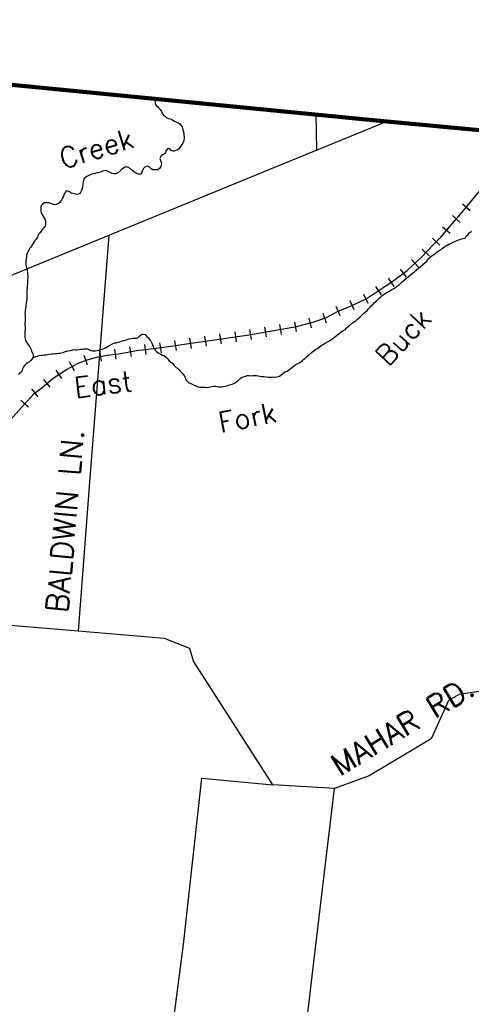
# Model space of a CAD drawing. Header units: feet. Extents: x 1615653 to 1618118, y 708897 to 711917.
# Tile 43 of 183: x 1618092.07 to 1618096.54, y 710538.55 to 710548.28. Entities that reach past the tile are written whole.
import ezdxf

# ---------------------------------------------------------------- set-up
doc = ezdxf.new("R2010")
doc.units = ezdxf.units.FT
doc.header["$LTSCALE"] = 20
doc.header["$MEASUREMENT"] = 0
for name, color, linetype in [('17_TRAIN_TRAKS', 254, 'Continuous'), ('35_INTERSTATE_ROADS', 130, 'Continuous'), ('36_MAJOR_ROADS', 130, 'Continuous'), ('37_MINOR_ROADS', 130, 'Continuous'), ('58_MAJOR_WATER', 170, 'Continuous'), ('59_WATER_NAMES', 130, 'Continuous'), ('ROAD-TEXT', 2, 'Continuous')]:
    doc.layers.add(name, color=color, linetype=linetype)
doc.layers.add('30_COUNTY_BORDER', color=6, linetype='Continuous', lineweight=100)
doc.styles.add('ROMANS', font='romans')
doc.styles.get("Standard").update_dxf_attribs({"font": 'simplex.shx'})

msp = doc.modelspace()

# ---------------------------------------------------------------- linework, layer by layer
at = {"layer": '17_TRAIN_TRAKS', "linetype": 'Continuous'}
for points in [[(1618091.95584, 710544.29991), (1618092.11827, 710544.48242), (1618092.21652, 710544.58972), (1618092.29473, 710544.65089), (1618092.40401, 710544.74114), (1618092.53536, 710544.82839), (1618092.65166, 710544.89156), (1618092.7409, 710544.92365), (1618092.84717, 710544.95374), (1618092.93741, 710544.96878), (1618093.07276, 710544.98683), (1618093.22817, 710545.01391), (1618093.44975, 710545.03998), (1618094.31802, 710545.16734), (1618094.60578, 710545.21447), (1618094.80931, 710545.25257), (1618094.97474, 710545.29369), (1618095.10609, 710545.33982), (1618095.21236, 710545.39898), (1618095.34772, 710545.45614), (1618095.49611, 710545.52534), (1618095.61742, 710545.60355), (1618095.7608, 710545.69982), (1618095.90117, 710545.80612), (1618096.04554, 710545.93749), (1618096.16185, 710546.06384), (1618096.23504, 710546.13604), (1618096.30322, 710546.21827), (1618096.43055, 710546.36167), (1618096.7173, 710546.70864)], [(1618096.52467, 710546.39707), (1618096.44759, 710546.46077)], [(1618096.42627, 710546.28155), (1618096.3515, 710546.34795)], [(1618096.32832, 710546.17021), (1618096.25133, 710546.23403)], [(1618096.22447, 710546.05539), (1618096.15425, 710546.12658)], [(1618096.12322, 710545.94805), (1618096.04965, 710546.01577)], [(1618096.01291, 710545.84019), (1618095.94561, 710545.91416)], [(1618095.89594, 710545.73944), (1618095.83557, 710545.81916)], [(1618095.77344, 710545.64808), (1618095.71769, 710545.73111)], [(1618095.64891, 710545.56447), (1618095.59316, 710545.64749)], [(1618095.38011, 710545.41608), (1618095.33785, 710545.50671)], [(1618095.51605, 710545.47947), (1618095.47379, 710545.5701)], [(1618095.24043, 710545.35656), (1618095.20153, 710545.44868)], [(1618094.95788, 710545.23798), (1618094.93376, 710545.33502)], [(1618095.10472, 710545.28634), (1618095.07158, 710545.38069)], [(1618094.36491, 710545.12435), (1618094.34874, 710545.22304)], [(1618094.51293, 710545.14859), (1618094.49677, 710545.24728)], [(1618094.66189, 710545.1741), (1618094.64349, 710545.2724)], [(1618094.80933, 710545.20171), (1618094.79093, 710545.3)], [(1618093.62212, 710545.01473), (1618093.60761, 710545.11367)], [(1618093.77053, 710545.0365), (1618093.75602, 710545.13544)], [(1618093.91895, 710545.05826), (1618093.90443, 710545.15721)], [(1618094.06736, 710545.08003), (1618094.05285, 710545.17898)], [(1618094.21577, 710545.1018), (1618094.20126, 710545.20075)], [(1618093.02757, 710544.93036), (1618093.01435, 710545.02949)], [(1618093.17763, 710544.95435), (1618093.16047, 710545.05287)], [(1618093.32339, 710544.97477), (1618093.3117, 710545.07408)], [(1618093.47371, 710544.99296), (1618093.4592, 710545.0919)], [(1618092.74485, 710544.87194), (1618092.71102, 710544.96604)], [(1618092.88082, 710544.90866), (1618092.86437, 710545.0073)], [(1618092.49089, 710544.73883), (1618092.43556, 710544.82213)], [(1618092.61494, 710544.81472), (1618092.56721, 710544.90259)], [(1618092.37501, 710544.65234), (1618092.31133, 710544.72945)], [(1618092.25687, 710544.5578), (1618092.19526, 710544.63657)], [(1618092.16028, 710544.45426), (1618092.08652, 710544.52179)]]:
    msp.add_lwpolyline(points, dxfattribs=at)
at = {"layer": '30_COUNTY_BORDER', "linetype": 'Continuous'}
msp.add_lwpolyline([(1618085.02754, 710548.2848), (1618088.08755, 710548.02175), (1618095.56268, 710547.29236), (1618102.51298, 710546.63812)], dxfattribs=at)
msp.add_lwpolyline([(1618085.02754, 710548.2848), (1618088.08755, 710548.02175), (1618095.56268, 710547.29236), (1618102.51298, 710546.63812)], dxfattribs=at)
at = {"layer": '35_INTERSTATE_ROADS', "linetype": 'Continuous'}
for points in [[(1618094.32164, 710546.71415), (1618095.69967, 710547.2794)], [(1618091.95193, 710545.74269), (1618094.32164, 710546.71415)]]:
    msp.add_lwpolyline(points, dxfattribs=at)
at = {"layer": '36_MAJOR_ROADS', "linetype": 'Continuous'}
for points in [[(1618092.65003, 710542.24237), (1618090.25081, 710542.4414)], [(1618093.42494, 710542.17658), (1618092.65003, 710542.24237)], [(1618095.18325, 710540.68467), (1618094.5742, 710540.72176), (1618093.78965, 710541.94337), (1618093.75413, 710542.06996), (1618093.50504, 710542.16977), (1618093.42494, 710542.17658)], [(1618097.07089, 710541.92027), (1618096.84494, 710541.70672), (1618096.69824, 710541.65863), (1618096.4168, 710541.61642), (1618096.31235, 710541.55474), (1618096.13934, 710541.17684), (1618095.52703, 710540.81013), (1618095.18325, 710540.68467)], [(1618094.98491, 710538.99859), (1618095.18325, 710540.68467)], [(1618094.69421, 710536.53382), (1618094.98491, 710538.99859)]]:
    msp.add_lwpolyline(points, dxfattribs=at)
at = {"layer": '37_MINOR_ROADS', "linetype": 'Continuous'}
for points in [[(1618091.83696, 710547.65972), (1618094.30809, 710547.41574)], [(1618094.30809, 710547.41574), (1618095.0003, 710547.34711), (1618095.00568, 710546.99457)], [(1618092.95356, 710546.15331), (1618092.76783, 710543.75693)], [(1618092.76783, 710543.75693), (1618092.65003, 710542.24237)], [(1618093.69094, 710539.14345), (1618093.87396, 710540.78775), (1618094.5742, 710540.72176)], [(1618093.36795, 710536.66989), (1618093.69094, 710539.14345)]]:
    msp.add_lwpolyline(points, dxfattribs=at)
at = {"layer": '58_MAJOR_WATER', "linetype": 'Continuous'}
for points in [[(1618093.40741, 710547.50276), (1618093.40918, 710547.5209), (1618093.41318, 710547.5069), (1618093.41518, 710547.49185), (1618093.41318, 710547.4788), (1618093.41318, 710547.4658), (1618093.41118, 710547.45275), (1618093.42218, 710547.4367), (1618093.43513, 710547.4277), (1618093.45013, 710547.41165), (1618093.46313, 710547.3966), (1618093.47613, 710547.37855), (1618093.48313, 710547.3625), (1618093.49613, 710547.34145), (1618093.51113, 710547.3314), (1618093.52913, 710547.3164), (1618093.54413, 710547.30835), (1618093.56213, 710547.30535), (1618093.57613, 710547.29835), (1618093.59613, 710547.2863), (1618093.61013, 710547.2793), (1618093.62713, 710547.27125), (1618093.64213, 710547.26425), (1618093.65613, 710547.2562), (1618093.67008, 710547.24015), (1618093.67808, 710547.22615), (1618093.68208, 710547.2111), (1618093.68408, 710547.19505), (1618093.69408, 710547.16195), (1618093.69703, 710547.1439), (1618093.69803, 710547.1279), (1618093.69803, 710547.11085), (1618093.69503, 710547.0948), (1618093.69103, 710547.08075), (1618093.68503, 710547.06475), (1618093.67498, 710547.0507), (1618093.66598, 710547.03565), (1618093.65698, 710547.02265), (1618093.64398, 710547.0066), (1618093.62798, 710546.99655), (1618093.61393, 710546.99155), (1618093.60093, 710546.98655), (1618093.58593, 710546.98455), (1618093.56993, 710546.99355), (1618093.55893, 710547.0066), (1618093.54593, 710547.0126), (1618093.53293, 710547.0086), (1618093.52093, 710546.9926), (1618093.51493, 710546.97355), (1618093.50493, 710546.9575), (1618093.48593, 710546.94745), (1618093.47288, 710546.94045), (1618093.46388, 710546.9274), (1618093.45788, 710546.9134), (1618093.46588, 710546.89435), (1618093.47588, 710546.86525), (1618093.47283, 710546.8462), (1618093.46783, 710546.8322), (1618093.45383, 710546.81415), (1618093.43883, 710546.8021), (1618093.41683, 710546.8001), (1618093.40283, 710546.8001), (1618093.38783, 710546.8021), (1618093.37283, 710546.81015), (1618093.35483, 710546.8282), (1618093.34083, 710546.8372), (1618093.32283, 710546.8352), (1618093.30883, 710546.8282), (1618093.29678, 710546.81315), (1618093.28678, 710546.7951), (1618093.28078, 710546.7771), (1618093.27178, 710546.76205), (1618093.25778, 710546.75405), (1618093.23778, 710546.76205), (1618093.22478, 710546.76805), (1618093.20978, 710546.7761), (1618093.19378, 710546.7871), (1618093.17778, 710546.80215), (1618093.16478, 710546.8132), (1618093.15078, 710546.8222), (1618093.13378, 710546.82925), (1618093.11578, 710546.82825), (1618093.09778, 710546.8172), (1618093.08373, 710546.8062), (1618093.06773, 710546.79015), (1618093.04973, 710546.7751), (1618093.03673, 710546.7671), (1618093.02373, 710546.7621), (1618093.00473, 710546.7621), (1618092.98873, 710546.7651), (1618092.97373, 710546.7721), (1618092.95973, 710546.77815), (1618092.93273, 710546.7902), (1618092.91873, 710546.7932), (1618092.90473, 710546.7902), (1618092.89068, 710546.78615), (1618092.87768, 710546.78115), (1618092.86368, 710546.77515), (1618092.84968, 710546.77115), (1618092.83568, 710546.77115), (1618092.81868, 710546.76615)], [(1618092.81868, 710546.76615), (1618092.80168, 710546.76215), (1618092.78668, 710546.7571), (1618092.76468, 710546.7481), (1618092.74963, 710546.7421), (1618092.73563, 710546.73405), (1618092.72263, 710546.72605), (1618092.70963, 710546.714), (1618092.70263, 710546.696), (1618092.70063, 710546.67795), (1618092.69858, 710546.6649), (1618092.69758, 710546.65185), (1618092.69458, 710546.63385), (1618092.69058, 710546.6178), (1618092.68358, 710546.59675), (1618092.67853, 710546.5827), (1618092.66653, 710546.56765), (1618092.65253, 710546.56165), (1618092.63953, 710546.55865), (1618092.62553, 710546.56165), (1618092.61253, 710546.56365), (1618092.59753, 710546.5667), (1618092.58253, 710546.5717), (1618092.56553, 710546.5827), (1618092.54953, 710546.59075), (1618092.53453, 710546.59275), (1618092.52753, 710546.5797), (1618092.51753, 710546.5657), (1618092.51048, 710546.55165), (1618092.50248, 710546.5336), (1618092.49348, 710546.51855), (1618092.48748, 710546.50555), (1618092.47848, 710546.4905), (1618092.46743, 710546.47345), (1618092.45143, 710546.46345), (1618092.43743, 710546.45945), (1618092.41743, 710546.45645), (1618092.40443, 710546.45845), (1618092.39043, 710546.46445), (1618092.37643, 710546.4725), (1618092.36143, 710546.4755), (1618092.34543, 710546.4755), (1618092.31743, 710546.4735), (1618092.30243, 710546.4655), (1618092.29038, 710546.45045), (1618092.28338, 710546.4354), (1618092.28238, 710546.41735), (1618092.28138, 710546.4013), (1618092.28338, 710546.3883), (1618092.28538, 710546.37425), (1618092.29433, 710546.3592), (1618092.30333, 710546.3462), (1618092.31233, 710546.33015), (1618092.32233, 710546.3131), (1618092.32733, 710546.29705), (1618092.33033, 710546.279), (1618092.32933, 710546.26395), (1618092.32528, 710546.2449), (1618092.31628, 710546.2309), (1618092.30028, 710546.21285), (1618092.28528, 710546.1948), (1618092.27323, 710546.17975), (1618092.26423, 710546.16675), (1618092.25323, 710546.1487), (1618092.24823, 710546.13565), (1618092.23723, 710546.1166), (1618092.22218, 710546.1036), (1618092.21318, 710546.08655), (1618092.20218, 710546.0685), (1618092.19418, 710546.05345), (1618092.18318, 710546.03645), (1618092.16913, 710546.0224), (1618092.16413, 710546.00735), (1618092.15313, 710545.9903), (1618092.14813, 710545.9763), (1618092.14213, 710545.95625), (1618092.14008, 710545.9372), (1618092.13708, 710545.92215), (1618092.13508, 710545.9031), (1618092.13508, 710545.88705), (1618092.13508, 710545.87405), (1618092.13503, 710545.859), (1618092.14003, 710545.8319), (1618092.14403, 710545.8169), (1618092.15003, 710545.7908), (1618092.15203, 710545.76975), (1618092.15298, 710545.7517), (1618092.15298, 710545.73265), (1618092.15198, 710545.71765), (1618092.15098, 710545.7046), (1618092.15098, 710545.68655), (1618092.14998, 710545.67355), (1618092.14793, 710545.6535), (1618092.14593, 710545.6314), (1618092.14493, 710545.6154), (1618092.14393, 710545.5913), (1618092.14288, 710545.5783), (1618092.14288, 710545.5412), (1618092.14388, 710545.52115), (1618092.14188, 710545.5021), (1618092.13883, 710545.47805)], [(1618096.09583, 710545.8984), (1618096.10888, 710545.92145), (1618096.12488, 710545.93445), (1618096.14888, 710545.9535), (1618096.16388, 710545.96155), (1618096.18193, 710545.97855), (1618096.19993, 710545.9896), (1618096.21793, 710546.0026), (1618096.23693, 710546.01465), (1618096.25193, 710546.0257), (1618096.26798, 710546.0367), (1618096.28598, 710546.05075), (1618096.30298, 710546.05875), (1618096.32198, 710546.06875), (1618096.34198, 710546.0758), (1618096.36503, 710546.0888), (1618096.39703, 710546.10385), (1618096.41003, 710546.10785), (1618096.42403, 710546.11285), (1618096.43803, 710546.11785), (1618096.46003, 710546.1219), (1618096.47703, 710546.1259), (1618096.48908, 710546.14795), (1618096.50408, 710546.16295), (1618096.51808, 710546.178), (1618096.53708, 710546.19505)], [(1618094.23921, 710544.72371), (1618094.25088, 710544.7378), (1618094.26388, 710544.74985), (1618094.28188, 710544.75485), (1618094.29488, 710544.75785), (1618094.30788, 710544.76285), (1618094.32288, 710544.7669), (1618094.34188, 710544.7679), (1618094.36088, 710544.76585), (1618094.37688, 710544.76785), (1618094.39993, 710544.76685), (1618094.41293, 710544.76785), (1618094.42893, 710544.76585), (1618094.44793, 710544.76285), (1618094.46893, 710544.75885), (1618094.48693, 710544.7578), (1618094.50793, 710544.7548), (1618094.52793, 710544.7528), (1618094.54493, 710544.7518), (1618094.56093, 710544.7518), (1618094.58493, 710544.7558), (1618094.59793, 710544.7528), (1618094.61393, 710544.7558), (1618094.62793, 710544.7578), (1618094.64093, 710544.7608), (1618094.65398, 710544.7698), (1618094.66898, 710544.78385), (1618094.68198, 710544.7949), (1618094.69798, 710544.8039), (1618094.71498, 710544.8119), (1618094.74003, 710544.82695), (1618094.75503, 710544.84), (1618094.77103, 710544.853), (1618094.78603, 710544.86405), (1618094.80303, 710544.87605), (1618094.82308, 710544.8851), (1618094.83608, 710544.8931), (1618094.85108, 710544.9031), (1618094.86408, 710544.91415), (1618094.88108, 710544.9302), (1618094.89408, 710544.9392), (1618094.90813, 710544.95125), (1618094.92513, 710544.96725), (1618094.93913, 710544.9773), (1618094.95513, 710544.99235), (1618094.97313, 710545.00935), (1618094.98618, 710545.0194), (1618095.00118, 710545.0284), (1618095.01818, 710545.03745), (1618095.03118, 710545.04645), (1618095.05218, 710545.0635), (1618095.06518, 710545.0705), (1618095.08123, 710545.08155), (1618095.10323, 710545.09455), (1618095.12223, 710545.10355), (1618095.13523, 710545.1106), (1618095.14923, 710545.1196), (1618095.16828, 710545.13265), (1618095.18428, 710545.14565), (1618095.20328, 710545.1627), (1618095.21628, 710545.17175), (1618095.23128, 710545.18375), (1618095.24533, 710545.1948), (1618095.27033, 710545.2118), (1618095.28833, 710545.22085), (1618095.29833, 710545.23585), (1618095.32438, 710545.25995), (1618095.33738, 710545.26995), (1618095.35038, 710545.27695), (1618095.36338, 710545.288), (1618095.37838, 710545.299), (1618095.39838, 710545.31305), (1618095.41443, 710545.3291), (1618095.43743, 710545.34915), (1618095.45443, 710545.36415), (1618095.47043, 710545.3802), (1618095.50548, 710545.41025), (1618095.51948, 710545.4273), (1618095.53848, 710545.44535), (1618095.55053, 710545.4594), (1618095.56353, 710545.4714), (1618095.57753, 710545.48645), (1618095.59053, 710545.49745), (1618095.60553, 710545.5125), (1618095.62358, 710545.52955), (1618095.63858, 710545.5426), (1618095.65258, 710545.5546), (1618095.66858, 710545.56765), (1618095.68158, 710545.57565), (1618095.69458, 710545.58365), (1618095.71963, 710545.5967), (1618095.73263, 710545.6047), (1618095.74963, 710545.61675), (1618095.76363, 710545.62575), (1618095.78063, 710545.6338), (1618095.79868, 710545.6478), (1618095.81168, 710545.65685), (1618095.82568, 710545.66885), (1618095.83868, 710545.6819), (1618095.85268, 710545.6929), (1618096.09583, 710545.8984)], [(1618092.13883, 710545.47805), (1618092.13483, 710545.461), (1618092.13283, 710545.44795), (1618092.13083, 710545.4299), (1618092.12783, 710545.4159), (1618092.12678, 710545.39885), (1618092.12578, 710545.3808), (1618092.12678, 710545.36675), (1618092.12678, 710545.35275), (1618092.12778, 710545.3327), (1618092.12678, 710545.31765), (1618092.12673, 710545.3046), (1618092.12573, 710545.29055), (1618092.12573, 710545.27655), (1618092.12673, 710545.24445), (1618092.12673, 710545.2254), (1618092.12568, 710545.20935), (1618092.12468, 710545.19635), (1618092.12468, 710545.1482), (1618092.12768, 710545.1312), (1618092.13063, 710545.11715), (1618092.13763, 710545.1001), (1618092.14863, 710545.08605), (1618092.16163, 710545.069), (1618092.17363, 710545.05295), (1618092.18063, 710545.03895), (1618092.18563, 710545.0239), (1618092.19163, 710545.00985), (1618092.19758, 710544.9938), (1618092.20558, 710544.97475), (1618092.20658, 710544.9507), (1618092.19858, 710544.93165), (1618092.18458, 710544.91665), (1618092.17053, 710544.9036), (1618092.15653, 710544.8956), (1618092.14153, 710544.88555), (1618092.12553, 710544.8695), (1618092.11053, 710544.8525), (1618092.10248, 710544.83545), (1618092.09648, 710544.8184), (1618092.09048, 710544.80535), (1618092.07648, 710544.79035), (1618092.06348, 710544.7773)], [(1618092.20436, 710544.94543), (1618092.22158, 710544.9507), (1618092.23458, 710544.9547), (1618092.24958, 710544.95975), (1618092.26658, 710544.96475), (1618092.28358, 710544.96775), (1618092.29863, 710544.96975), (1618092.31663, 710544.97275), (1618092.33363, 710544.97375), (1618092.34863, 710544.97475), (1618092.36863, 710544.97875), (1618092.38863, 710544.98175), (1618092.40563, 710544.98275), (1618092.42763, 710544.98475), (1618092.44063, 710544.98575), (1618092.46063, 710544.98775), (1618092.47363, 710544.98975), (1618092.48668, 710544.99275), (1618092.50268, 710544.99575), (1618092.51568, 710545.0008), (1618092.53568, 710545.0078), (1618092.55168, 710545.0108), (1618092.57468, 710545.0158), (1618092.58868, 710545.0198), (1618092.60868, 710545.0238), (1618092.62368, 710545.0218), (1618092.63968, 710545.0228), (1618092.67173, 710545.0278), (1618092.68973, 710545.0298), (1618092.70873, 710545.0308), (1618092.72973, 710545.0328), (1618092.74573, 710545.0308), (1618092.76373, 710545.0218), (1618092.77773, 710545.01675), (1618092.79273, 710545.01275), (1618092.80573, 710545.01075), (1618092.82173, 710545.01175), (1618092.83873, 710545.01375), (1618092.85173, 710545.01775), (1618092.86673, 710545.02175), (1618092.88373, 710545.0268), (1618092.90078, 710545.0328), (1618092.92078, 710545.0418), (1618092.93678, 710545.04985), (1618092.95378, 710545.06285), (1618092.97778, 710545.0759), (1618092.99683, 710545.0849), (1618093.01283, 710545.0899), (1618093.02983, 710545.0919), (1618093.04583, 710545.09695), (1618093.06283, 710545.10195), (1618093.07883, 710545.10795), (1618093.09983, 710545.11295), (1618093.11783, 710545.11695), (1618093.13683, 710545.123), (1618093.15688, 710545.13), (1618093.17388, 710545.133), (1618093.18688, 710545.136), (1618093.20288, 710545.136), (1618093.21588, 710545.137), (1618093.22888, 710545.136), (1618093.24188, 710545.139), (1618093.25288, 710545.15505), (1618093.26688, 710545.16705), (1618093.28193, 710545.1771), (1618093.29693, 710545.1781), (1618093.31393, 710545.17205), (1618093.32993, 710545.155), (1618093.34488, 710545.139), (1618093.35688, 710545.12495), (1618093.36888, 710545.1089), (1618093.37488, 710545.09485), (1618093.38188, 710545.0798), (1618093.38988, 710545.0618), (1618093.39488, 710545.04775), (1618093.40288, 710545.0327), (1618093.41183, 710545.01865), (1618093.42583, 710545.00365), (1618093.44083, 710544.9936), (1618093.45483, 710544.98455), (1618093.46883, 710544.97755), (1618093.48583, 710544.97055), (1618093.49883, 710544.9645), (1618093.51383, 710544.9535), (1618093.52983, 710544.94145), (1618093.53883, 710544.9284), (1618093.55083, 710544.9144), (1618093.58683, 710544.8853), (1618093.59983, 710544.86825), (1618093.61878, 710544.8472), (1618093.63278, 710544.8402), (1618093.64578, 710544.82615), (1618093.65978, 710544.8111), (1618093.67378, 710544.79805), (1618093.68678, 710544.78405), (1618093.69978, 710544.769), (1618093.70578, 710544.75295), (1618093.71178, 710544.7379), (1618093.71873, 710544.72285), (1618093.73073, 710544.70885), (1618093.74573, 710544.6958)], [(1618093.74573, 710544.6958), (1618093.76473, 710544.6878), (1618093.79073, 710544.67575), (1618093.81273, 710544.6657), (1618093.83273, 710544.6567), (1618093.85273, 710544.65265), (1618093.87273, 710544.65165), (1618093.89073, 710544.65265), (1618093.90573, 710544.65365), (1618093.92573, 710544.64965), (1618093.94078, 710544.65165), (1618093.95478, 710544.65465), (1618093.97178, 710544.65865), (1618093.98878, 710544.6637), (1618094.00878, 710544.66165), (1618094.02478, 710544.65865), (1618094.03778, 710544.65665), (1618094.05378, 710544.65565), (1618094.06778, 710544.65665), (1618094.08778, 710544.65965), (1618094.10578, 710544.66165), (1618094.12978, 710544.67065), (1618094.14683, 710544.6747), (1618094.16083, 710544.6787), (1618094.17383, 710544.6827), (1618094.19483, 710544.6907), (1618094.20783, 710544.6977), (1618094.22083, 710544.70775), (1618094.23483, 710544.7208), (1618094.23921, 710544.72371)]]:
    msp.add_lwpolyline(points, dxfattribs=at)

# ---------------------------------------------------------------- texts
at = {"layer": '59_WATER_NAMES', "linetype": 'Continuous'}
for s, rotation, p in [('Creek', 17, (1618092.50258, 710546.80852)), ('Buck', 47, (1618095.71516, 710544.84804)), ('East', 7, (1618092.62393, 710544.54778)), ('Fork', 11, (1618094.05749, 710544.2022))]:
    msp.add_text(s, height=0.2, rotation=rotation, dxfattribs=at).set_placement(p)
at = {"layer": 'ROAD-TEXT', "style": 'ROMANS'}
for s, rotation, p in [('BALDWIN LN.', 84.863499, (1618092.54698, 710542.4155)), ('MAHAR RD.', 31.329912, (1618095.23687, 710540.80023))]:
    msp.add_text(s, height=0.216, rotation=rotation, dxfattribs=at).set_placement(p)

doc.saveas('drawing.dxf')
